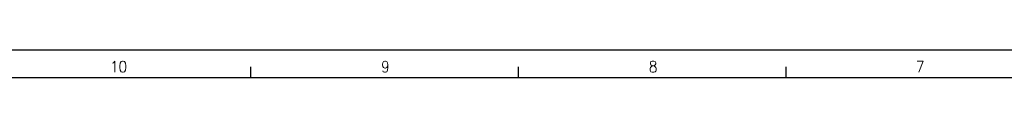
# Model space of a CAD drawing. Header units: millimetres. Extents: x -235 to 1349, y -109 to 485.
# Tile 15 of 38: x 127 to 303, y 480 to 485. Entities that reach past the tile are written whole.
import ezdxf

# ---------------------------------------------------------------- set-up
doc = ezdxf.new("R2010")
doc.units = ezdxf.units.MM
doc.layers.add('1', color=7, linetype='Continuous')
doc.styles.add('CONVERTER_11', font='txt.shx', dxfattribs={"width": 0.9})

# ---------------------------------------------------------------- blocks, each defined once
blk = doc.blocks.new('Marco_a1', base_point=(184.81, 187.78))
at = {"layer": '1', "color": 2, "linetype": 'Continuous'}
for p, q in [((604.81, 484.78), (-235.19, 484.78)), ((168.34, 481.78), (168.34, 479.78)), ((216.29, 481.78), (216.29, 479.78)), ((264.23, 481.78), (264.23, 479.78))]:
    blk.add_line(p, q, dxfattribs=at)
at = {"layer": '1', "color": 7, "linetype": 'Continuous'}
blk.add_line((599.81, 479.78), (-215.19, 479.78), dxfattribs=at)
at = {"layer": '1', "color": 2, "char_height": 2, "attachment_point": 4, "line_spacing_factor": 1.20048, "style": 'CONVERTER_11'}
for s, insert in [('10', (143.2, 481.8)), ('9', (191.74, 481.8)), ('8', (239.67, 481.8)), ('7', (287.47, 481.8))]:
    blk.add_mtext(s, dxfattribs=dict(at, insert=insert))
blk = doc.blocks.new('Top', base_point=(184.81, 187.78))
blk.add_blockref('Marco_a1', (184.81, 187.78))
blk = doc.blocks.new('_dummy_frame__111', base_point=(-235.19, -174.57))
blk.add_blockref('Top', (184.81, 187.78))
blk = doc.blocks.new('_dummy_frame__112', base_point=(-346.5, -309.51))
at = {"layer": '1'}
blk.add_blockref('_dummy_frame__111', (-235.19, -174.57), dxfattribs=at)

msp = doc.modelspace()

# ---------------------------------------------------------------- block references
at = {"layer": '1'}
msp.add_blockref('_dummy_frame__112', (-346.5, -309.51), dxfattribs=at)

doc.saveas('drawing.dxf')
